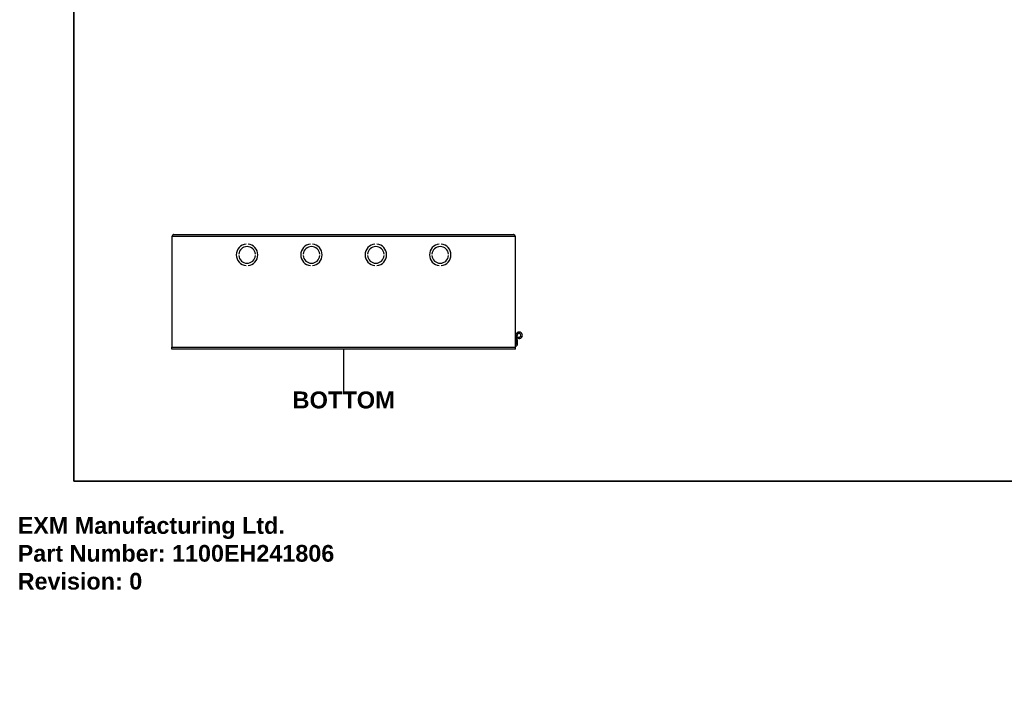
# Model space of a CAD drawing. Header units: inches. Extents: x 0 to 140, y -11 to 91.
# Tile 1 of 8: x 0 to 59, y -11 to 30. Entities that reach past the tile are written whole.
import ezdxf

# ---------------------------------------------------------------- set-up
doc = ezdxf.new("R2010")
doc.units = ezdxf.units.IN
doc.header["$LTSCALE"] = 8.43274
doc.header["$MEASUREMENT"] = 0
doc.layers.get('0').update_dxf_attribs({"lineweight": 25})
for name, color, linetype, lineweight in [('Sketch Geometry(ANSI)', 7, 'Continuous', 25), ('Symbols(ANSI)', 7, 'Continuous', 25), ('Visible Edges(ANSI)', 7, 'Continuous', 25), ('Visible Tangent Edges(ANSI)', 7, 'Continuous', 25)]:
    doc.layers.add(name, color=color, linetype=linetype, lineweight=lineweight)
doc.styles.add('Current-ANSI', font='arial.ttf')
doc.styles.add('Dimension-ANSI', font='arialbd.ttf')
doc.styles.get("Standard").update_dxf_attribs({"font": 'arialbd.ttf'})

# ---------------------------------------------------------------- blocks, each defined once
blk = doc.blocks.new('BOTTOM')
at = {"layer": 'Sketch Geometry(ANSI)'}
blk.add_line((0, 0.15), (0, -0.15), dxfattribs=at)
at = {"layer": 'Symbols(ANSI)', "color": 7, "insert": (0, -0.2119), "char_height": 0.12, "attachment_point": 5, "style": 'Dimension-ANSI'}
blk.add_mtext('\\fArial|b1|i0;BOTTOM', dxfattribs=at)
blk = doc.blocks.new('Borders 1_EXM - B (Inch)-1100EH241806B_merged.idw')
at = {"layer": 'Sketch Geometry(ANSI)', "linetype": 'Continuous', "lineweight": 35}
for p, q in [((0.3979, 10.5665), (0.3979, 0.2545)), ((0.3979, 0.2545), (16.3979, 0.2545))]:
    blk.add_line(p, q, dxfattribs=at)
at = {"layer": 'Symbols(ANSI)', "color": 7, "style": 'Current-ANSI'}
blk.add_attdef('FILENAME_AND_PATH_001', (6.0134, 10.7181), '', height=0.09, dxfattribs=at)

msp = doc.modelspace()

# ---------------------------------------------------------------- linework, layer by layer
at = {"layer": 'Visible Edges(ANSI)'}
for p, q in [((9.2284, 16.7888), (9.2284, 10.1633)), ((9.3414, 16.9018), (29.6701, 16.9018)), ((29.7832, 10.1633), (29.7832, 16.7888)), ((13.6682, 16.3278), (13.6682, 16.3277)), ((13.7824, 16.3277), (13.7824, 16.3278)), ((17.5211, 16.3278), (17.5211, 16.3277)), ((17.6353, 16.3277), (17.6353, 16.3278)), ((21.3763, 16.3278), (21.3763, 16.3277)), ((21.4905, 16.3277), (21.4905, 16.3278)), ((25.2292, 16.3278), (25.2292, 16.3277)), ((25.3433, 16.3277), (25.3433, 16.3278)), ((13.2279, 15.7336), (13.2278, 15.7336)), ((13.2278, 15.6423), (13.2279, 15.6423)), ((14.2228, 15.7336), (14.2227, 15.7336)), ((14.2227, 15.6423), (14.2228, 15.6423)), ((17.0808, 15.7336), (17.0807, 15.7336)), ((17.0807, 15.6423), (17.0808, 15.6423)), ((18.0757, 15.7336), (18.0756, 15.7336)), ((18.0756, 15.6423), (18.0757, 15.6423)), ((20.936, 15.7336), (20.9359, 15.7336)), ((20.9359, 15.6423), (20.936, 15.6423)), ((21.9309, 15.7336), (21.9308, 15.7336)), ((21.9308, 15.6423), (21.9309, 15.6423)), ((24.7889, 15.7336), (24.7887, 15.7336)), ((24.7887, 15.6423), (24.7889, 15.6423)), ((25.7838, 15.7336), (25.7836, 15.7336)), ((25.7836, 15.6423), (25.7838, 15.6423)), ((13.6682, 15.0483), (13.6682, 15.0482)), ((13.6683, 15.0483), (13.6683, 15.0482)), ((13.7824, 15.0482), (13.7823, 15.0483)), ((13.7824, 15.0482), (13.7824, 15.0483)), ((17.5211, 15.0483), (17.5211, 15.0482)), ((17.5212, 15.0483), (17.5212, 15.0482)), ((17.6352, 15.0482), (17.6352, 15.0483)), ((17.6353, 15.0482), (17.6353, 15.0483)), ((21.3763, 15.0483), (21.3763, 15.0482)), ((21.3763, 15.0483), (21.3763, 15.0482)), ((21.4904, 15.0482), (21.4904, 15.0483)), ((21.4905, 15.0482), (21.4905, 15.0483)), ((25.2292, 15.0483), (25.2292, 15.0482)), ((25.2292, 15.0483), (25.2292, 15.0482)), ((25.3433, 15.0482), (25.3433, 15.0483)), ((25.3433, 15.0482), (25.3433, 15.0483)), ((29.8068, 10.8679), (29.8247, 10.3549)), ((29.9103, 10.3579), (29.8924, 10.8709)), ((29.9573, 10.7729), (29.9211, 10.6953)), ((9.2284, 10.0502), (9.2284, 10.1633)), ((29.7832, 10.0502), (9.2284, 10.0502)), ((29.7832, 10.0502), (29.7832, 10.1633))]:
    msp.add_line(p, q, dxfattribs=at)
at = {"layer": 'Visible Edges(ANSI)', "flags": 128}
for points in [[(9.3414, 16.9018), (9.3367, 16.9016), (9.332, 16.9009), (9.3273, 16.8997), (9.3225, 16.898), (9.3178, 16.8958), (9.3131, 16.8932), (9.3084, 16.8902), (9.3037, 16.8867), (9.299, 16.8828), (9.2943, 16.8785), (9.2896, 16.8738), (9.2849, 16.8687), (9.2802, 16.8633), (9.2755, 16.8576), (9.2708, 16.8516), (9.2661, 16.8453), (9.2614, 16.8388), (9.2566, 16.8321), (9.2519, 16.8251), (9.2472, 16.818), (9.2425, 16.8109), (9.2378, 16.8036), (9.2331, 16.7962), (9.2284, 16.7888)], [(29.7832, 16.7888), (29.7785, 16.7962), (29.7737, 16.8036), (29.769, 16.8109), (29.7643, 16.8181), (29.7596, 16.8252), (29.7549, 16.8321), (29.7502, 16.8388), (29.7455, 16.8453), (29.7408, 16.8516), (29.7361, 16.8576), (29.7313, 16.8634), (29.7266, 16.8688), (29.7219, 16.8738), (29.7172, 16.8785), (29.7125, 16.8828), (29.7078, 16.8867), (29.7031, 16.8902), (29.6984, 16.8932), (29.6937, 16.8958), (29.689, 16.898), (29.6843, 16.8997), (29.6796, 16.9009), (29.6749, 16.9016), (29.6701, 16.9018)]]:
    msp.add_lwpolyline(points, dxfattribs=at)
at = {"layer": 'Visible Edges(ANSI)'}
for centre, radius, start, end in [((9.3414, 16.7888), 0.1131, 90, 180), ((29.6701, 16.7888), 0.1131, 0, 90), ((13.7253, 15.688), 0.6423, 95.099689, 264.905364), ((13.7253, 15.688), 0.6422, 95.099689, 264.905364), ((13.7253, 15.688), 0.4996, 5.245797, 174.754203), ((13.7253, 15.688), 0.4995, 5.247, 174.753), ((13.7253, 15.688), 0.6422, 275.094636, 84.900311), ((13.7253, 15.688), 0.6423, 275.094636, 84.900311), ((17.5782, 15.688), 0.6423, 95.099689, 264.905364), ((17.5782, 15.688), 0.6422, 95.099689, 264.905364), ((17.5782, 15.688), 0.4996, 5.245797, 174.754203), ((17.5782, 15.688), 0.4995, 5.247, 174.753), ((17.5782, 15.688), 0.6423, 275.094636, 84.900311), ((17.5782, 15.688), 0.6422, 275.094636, 84.900311), ((21.4334, 15.688), 0.6423, 95.099689, 264.905364), ((21.4334, 15.688), 0.6422, 95.099689, 264.905364), ((21.4334, 15.688), 0.4996, 5.245797, 174.754203), ((21.4334, 15.688), 0.4995, 5.247, 174.753), ((21.4334, 15.688), 0.6423, 275.094636, 84.900311), ((21.4334, 15.688), 0.6422, 275.094636, 84.900311), ((25.2863, 15.688), 0.6423, 95.099689, 264.905364), ((25.2863, 15.688), 0.6422, 95.099689, 264.905364), ((25.2863, 15.688), 0.4996, 5.245797, 174.754203), ((25.2863, 15.688), 0.4995, 5.247, 174.753), ((25.2863, 15.688), 0.6423, 275.094636, 84.900311), ((25.2863, 15.688), 0.6422, 275.094636, 84.900311), ((13.7253, 15.688), 0.4996, 185.245797, 354.754203), ((13.7253, 15.688), 0.4995, 185.247, 354.753), ((17.5782, 15.688), 0.4996, 185.245797, 354.754203), ((17.5782, 15.688), 0.4995, 185.247, 354.753), ((21.4334, 15.688), 0.4996, 185.245797, 354.754203), ((21.4334, 15.688), 0.4995, 185.247, 354.753), ((25.2863, 15.688), 0.4996, 185.245797, 354.754203), ((25.2863, 15.688), 0.4995, 185.247, 354.753), ((29.8006, 10.5933), 0.027, 94.722574, 130.125023), ((29.7969, 10.6381), 0.018, 274.722574, 2), ((30.0048, 10.8748), 0.198, 245, 182), ((30.0048, 10.8748), 0.1124, 245, 182), ((29.8065, 10.4225), 0.027, 210.06155, 269.277426), ((29.7652, 10.3529), 0.1453, 277.127925, 2), ((29.7652, 10.3529), 0.0596, 287.596915, 2), ((29.806, 10.3776), 0.018, 2, 89.277426)]:
    msp.add_arc(centre, radius, start, end, dxfattribs=at)
at = {"layer": 'Visible Tangent Edges(ANSI)'}
for p, q in [((29.7832, 16.7888), (9.2284, 16.7888)), ((29.7987, 10.6112), (29.8158, 10.6118)), ((29.7987, 10.6112), (29.8059, 10.4045)), ((29.8068, 10.8679), (29.8924, 10.8709)), ((9.2284, 10.1633), (29.7832, 10.1633)), ((29.8059, 10.4045), (29.823, 10.4051)), ((29.8247, 10.3549), (29.9103, 10.3579))]:
    msp.add_line(p, q, dxfattribs=at)
at = {"layer": 'Visible Tangent Edges(ANSI)', "flags": 128}
for points in [[(29.7983, 10.6201), (29.7984, 10.6201), (29.7984, 10.6201), (29.7984, 10.62), (29.7984, 10.6198), (29.7984, 10.6197), (29.7985, 10.6195), (29.7985, 10.6192), (29.7985, 10.6189), (29.7985, 10.6186), (29.7985, 10.6183), (29.7985, 10.6179), (29.7986, 10.6175), (29.7986, 10.6171), (29.7986, 10.6166), (29.7986, 10.6162), (29.7986, 10.6157), (29.7986, 10.6151), (29.7986, 10.6146), (29.7986, 10.6141), (29.7986, 10.6135), (29.7987, 10.6129), (29.7987, 10.6123), (29.7987, 10.6117), (29.7987, 10.6112)], [(29.8059, 10.4045), (29.8059, 10.4039), (29.806, 10.4034), (29.806, 10.4028), (29.806, 10.4022), (29.8061, 10.4016), (29.8061, 10.4011), (29.8061, 10.4006), (29.8061, 10.4), (29.8062, 10.3995), (29.8062, 10.3991), (29.8062, 10.3986), (29.8062, 10.3982), (29.8062, 10.3978), (29.8062, 10.3974), (29.8062, 10.3971), (29.8063, 10.3967), (29.8063, 10.3965), (29.8063, 10.3962), (29.8063, 10.396), (29.8062, 10.3959), (29.8062, 10.3957), (29.8062, 10.3956), (29.8062, 10.3956), (29.8062, 10.3955)]]:
    msp.add_lwpolyline(points, dxfattribs=at)
at = {"layer": 'Visible Tangent Edges(ANSI)'}
for centre, major_axis, start_param, end_param in [((29.8006, 10.5933), (0.027, 0.0009), 1.6183142, 2.2481191), ((29.8065, 10.4225), (-0.027, -0.0009), 0.5008116, 1.5232784)]:
    msp.add_ellipse(centre, major_axis=major_axis, ratio=0.6666667, start_param=start_param, end_param=end_param, dxfattribs=at)

# ---------------------------------------------------------------- block references
at = {"xscale": 8.432740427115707, "yscale": 8.432740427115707, "zscale": 8.432740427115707}
for name, p in [('Borders 1_EXM - B (Inch)-1100EH241806B_merged.idw', (0, 0)), ('BOTTOM', (19.5058, 8.7887))]:
    msp.add_blockref(name, p, dxfattribs=at)

# ---------------------------------------------------------------- texts
at = {"insert": (0, 0), "char_height": 1, "attachment_point": 1}
msp.add_mtext_dynamic_manual_height_columns('EXM Manufacturing Ltd.\\PPart Number: 1100EH241806\\PRevision: 0', width=6.990976, gutter_width=1, heights=[0], dxfattribs=at).dxf.set("width", 100)

doc.saveas('drawing.dxf')
